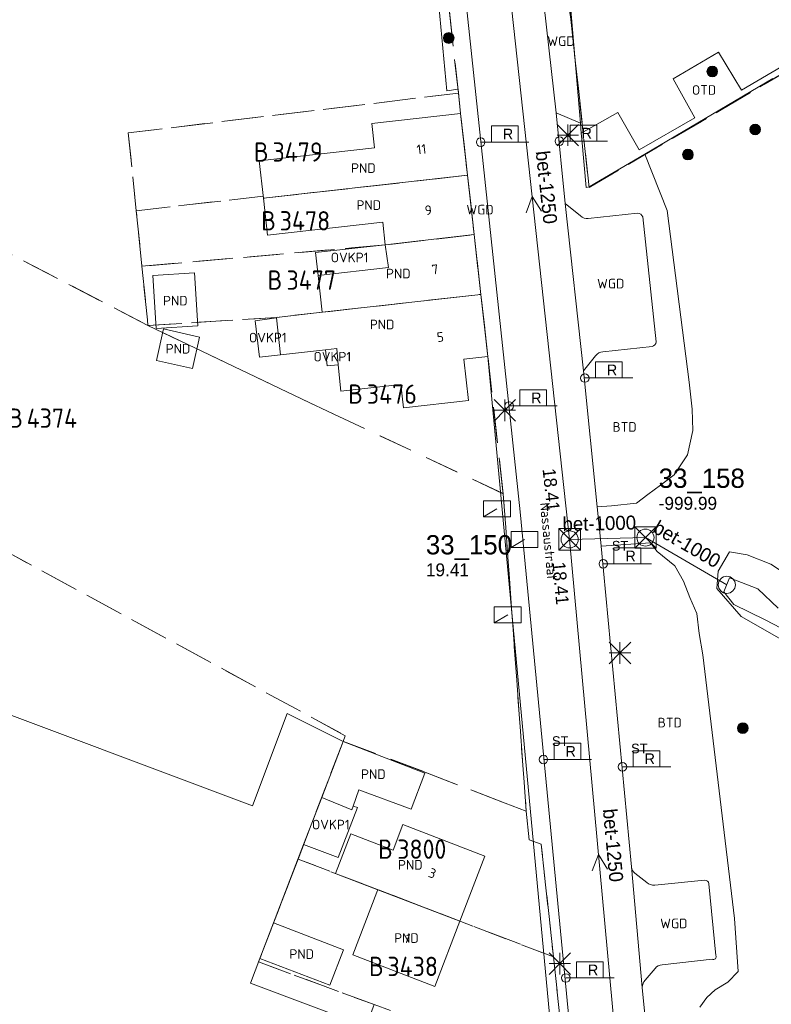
# Model space of a CAD drawing. Header units: metres. Extents: x 207644 to 210135, y 370459 to 373417.
# Tile 241 of 256: x 208147 to 208217, y 372521 to 372613. Entities that reach past the tile are written whole.
import ezdxf
from ezdxf.enums import TextEntityAlignment as Align

# ---------------------------------------------------------------- set-up
doc = ezdxf.new("R2010")
doc.units = ezdxf.units.M
doc.linetypes.add('HIDDEN2', pattern=[4.7625, 3.175, -1.5875])
for name, color, linetype in [('BTD', 7, 'Continuous'), ('combi_kolk', 7, 'Continuous'), ('CON_BxH1000x1000mm', 7, 'Continuous'), ('CON_BxH1250x1250mm', 7, 'Continuous'), ('DMM_BxH1000x1000mm', 7, 'Continuous'), ('DMM_BxH1250x1250mm', 7, 'Continuous'), ('GB', 1, 'Continuous'), ('GB07', 1, 'Continuous'), ('GB11', 1, 'Continuous'), ('INV_BxH1250x1250mm', 7, 'Continuous'), ('KAD_perceelnummer', 212, 'Continuous'), ('KAD_sectie', 212, 'Continuous'), ('KAD_Vastgesteld_Perceel', 212, 'Continuous'), ('KO_INSPECTIE', 7, 'Continuous'), ('NAR', 7, 'Continuous'), ('NLV_inspectieput', 7, 'Continuous'), ('NNR_inspectieput', 7, 'Continuous'), ('NOD_inspectieput', 7, 'Continuous'), ('NOD_instroom', 7, 'Continuous'), ('ORL', 7, 'Continuous'), ('OTD', 7, 'Continuous'), ('OVKP1', 7, 'Continuous'), ('PIJL', 7, 'Continuous'), ('PND', 7, 'Continuous'), ('trottoirkolk', 7, 'Continuous'), ('WGD', 7, 'Continuous')]:
    doc.layers.add(name, color=color, linetype=linetype)
for name, color, linetype, lineweight in [('GMV', 7, 'Continuous', 25), ('GP1', 7, 'Continuous', 30), ('Q21_lantaarnpaal', 1, 'Continuous', 0), ('Q23_kolk', 153, 'Continuous', 0), ('Q26_boom', 72, 'Continuous', 0), ('Q28_rioolput', 153, 'Continuous', 0), ('Q89_trottoirkolk_rechts', 153, 'Continuous', 0)]:
    doc.layers.add(name, color=color, linetype=linetype, lineweight=lineweight)
doc.styles.add('ISO', font='isocpeur.ttf', dxfattribs={"height": 1})
doc.styles.add('ISOCP', font='ISOCP.shx', dxfattribs={"height": 1.8})

# ---------------------------------------------------------------- blocks, each defined once
blk = doc.blocks.new('ACMAP_ANN_TEMPLATE_Vastgesteld_Perceelnummer')
at = {"layer": 'KAD_perceelnummer', "style": 'ISOCP'}
blk.add_attdef('Perceelnummer', text='', height=1.8, dxfattribs=at).set_placement((0, 0), align=Align.MIDDLE)
at = {"layer": 'KAD_sectie', "style": 'ISOCP'}
blk.add_attdef('sectie', text='', height=1.8, dxfattribs=at).set_placement((-2.7, 0), align=Align.MIDDLE_RIGHT)
blk = doc.blocks.new('Q23')
blk.add_line((-1.25, -0.75), (0, 0))
blk.add_lwpolyline([(-1.25, -0.75), (1.25, -0.75), (1.25, 0.75), (-1.25, 0.75), (-1.25, -0.75)])
blk = doc.blocks.new('Q89')
for p, q in [((1, 0), (0, 0)), ((3.5, 0), (4.5, 0))]:
    blk.add_line(p, q)
blk.add_lwpolyline([(1, 0), (3.5, 0), (3.5, 1.5), (1, 1.5), (1, 0)])
blk.add_text('R', height=1).set_placement((2.066, 0.247))
blk = doc.blocks.new('Q21')
for p, q in [((-1, 1), (0, 0)), ((0, 1), (0, 0)), ((0, 0), (1, 1)), ((-1, 0), (0, 0)), ((-1, -1), (0, 0)), ((0, 0), (1, 0)), ((0, 0), (0, -1)), ((0, 0), (1, -1))]:
    blk.add_line(p, q)
blk = doc.blocks.new('Q28')
at = {"linetype": 'Continuous'}
for p, q in [((-1, -1), (1, 1)), ((-1, 1), (1, -1))]:
    blk.add_line(p, q, dxfattribs=at)
blk.add_lwpolyline([(1, 1), (1, -1), (-1, -1), (-1, 1)], close=True)
blk = doc.blocks.new('Q26')
blk.add_hatch(color=256).paths.add_polyline_path([(-0.452, -0.01, 1), (0.548, -0.01, 1)])
blk.add_circle((0.048, -0.01), 0.5)

msp = doc.modelspace()

# ---------------------------------------------------------------- linework, layer by layer
at = {"layer": 'combi_kolk', "color": 253, "lineweight": 13}
for centre in [(208189.61, 372601.5), (208196.95, 372601.58), (208199.32, 372579.48), (208192.26, 372576.87), (208201.05, 372562.13), (208195.46, 372543.89), (208197.55, 372523.49)]:
    msp.add_circle(centre, 0.4, dxfattribs=at)
at = {"layer": 'CON_BxH1000x1000mm', "color": 253, "linetype": 'Continuous', "lineweight": 13}
for points in [[(208204.977, 372564.593), (208197.911, 372564.425)], [(208212.565, 372560.184), (208204.977, 372564.593)]]:
    msp.add_lwpolyline(points, dxfattribs=at)
at = {"layer": 'CON_BxH1250x1250mm', "color": 253, "linetype": 'Continuous', "lineweight": 13}
for points in [[(208197.911, 372564.425), (208190.92, 372628.41)], [(208203.3, 372505.58), (208197.911, 372564.425)]]:
    msp.add_lwpolyline(points, dxfattribs=at)
at = {"layer": 'GB', "color": 253, "linetype": 'Continuous', "lineweight": 13}
for points in [[(208179.445, 372603.236), (208187.743, 372604.165)], [(208187.743, 372604.165), (208188.388, 372598.401)], [(208179.7, 372600.95), (208179.445, 372603.236)], [(208168.949, 372599.746), (208179.7, 372600.95)], [(208169.338, 372596.267), (208168.949, 372599.746)], [(208189.008, 372592.864), (208188.388, 372598.401)], [(208169.724, 372592.818), (208169.338, 372596.267)], [(208180.476, 372594.022), (208169.724, 372592.818)], [(208180.711, 372591.923), (208180.476, 372594.022)], [(208189.008, 372592.864), (208189.634, 372587.279)], [(208174.45, 372589.059), (208181.007, 372589.793), (208180.713, 372591.905)], [(208190.28, 372581.505), (208189.634, 372587.279)], [(208170.553, 372585.142), (208174.835, 372585.621)], [(208170.56, 372585.083), (208170.553, 372585.142)], [(208170.943, 372581.654), (208170.56, 372585.083)], [(208176.187, 372582.242), (208175.145, 372582.124)], [(208190.28, 372581.505), (208188.042, 372581.254)], [(208102.765, 372564.164), (208168.312, 372539.553)], [(208168.312, 372539.553), (208171.553, 372548.185)], [(208171.553, 372548.185), (208176.779, 372545.57)], [(208176.779, 372545.57), (208184.416, 372542.592)], [(208184.416, 372542.592), (208183.138, 372539.232)], [(208173.091, 372535.943), (208174.778, 372540.346)], [(208181.438, 372535.425), (208182.347, 372537.798)], [(208182.347, 372537.798), (208190.005, 372534.865)], [(208176.082, 372533.237), (208177.498, 372536.934)], [(208177.498, 372536.934), (208181.438, 372535.425)], [(208170.289, 372528.627), (208173.091, 372535.943)], [(208190.005, 372534.865), (208187.68, 372528.795)], [(208176.292, 372533.157), (208176.082, 372533.237)], [(208180.022, 372531.728), (208176.292, 372533.157)], [(208179.937, 372531.506), (208177.691, 372525.642)], [(208180.022, 372531.728), (208179.937, 372531.506)], [(208185.349, 372522.709), (208187.68, 372528.795)], [(208177.691, 372525.642), (208185.349, 372522.709)], [(208169.022, 372525.317), (208168.137, 372523.008)], [(208168.137, 372523.008), (208178.898, 372518.968)]]:
    msp.add_lwpolyline(points, dxfattribs=at)
at = {"layer": 'GB07', "color": 253, "linetype": 'Continuous', "lineweight": 13}
for points in [[(208169.338, 372596.267), (208188.388, 372598.401)], [(208180.713, 372591.905), (208189.008, 372592.864)], [(208180.711, 372591.923), (208180.713, 372591.905)], [(208174.835, 372585.621), (208189.634, 372587.279)], [(208176.779, 372545.57), (208174.778, 372540.346)], [(208180.022, 372531.728), (208187.68, 372528.795)], [(208170.289, 372528.627), (208169.022, 372525.317)]]:
    msp.add_lwpolyline(points, dxfattribs=at)
at = {"layer": 'GB11', "color": 253, "linetype": 'Continuous', "lineweight": 13}
for points in [[(208159.025, 372589.04), (208162.903, 372589.291)], [(208159.344, 372584.11), (208159.025, 372589.04)], [(208162.903, 372589.291), (208163.221, 372584.361)], [(208174.835, 372585.621), (208174.45, 372589.059)], [(208163.221, 372584.361), (208159.344, 372584.11)], [(208159.366, 372581.126), (208160.027, 372584.06)], [(208160.027, 372584.06), (208163.379, 372583.305)], [(208163.379, 372583.305), (208162.718, 372580.371)], [(208175.145, 372582.124), (208170.943, 372581.654)], [(208176.328, 372580.713), (208176.187, 372582.242)], [(208162.718, 372580.371), (208159.366, 372581.126)], [(208182.172, 372578.875), (208176.556, 372578.248), (208176.328, 372580.713)], [(208188.042, 372581.254), (208188.475, 372577.392)], [(208182.414, 372576.714), (208182.172, 372578.875)], [(208188.475, 372577.392), (208182.414, 372576.714)], [(208178.258, 372541.05), (208177.724, 372539.526)], [(208183.138, 372539.232), (208178.258, 372541.05)], [(208177.602, 372539.178), (208174.778, 372540.346)], [(208177.724, 372539.526), (208177.602, 372539.178)], [(208170.289, 372528.627), (208176.808, 372526.131)], [(208176.808, 372526.131), (208175.54, 372522.821)], [(208175.54, 372522.821), (208169.022, 372525.317)]]:
    msp.add_lwpolyline(points, dxfattribs=at)
at = {"layer": 'GMV', "color": 253, "linetype": 'Continuous', "lineweight": 13}
for points in [[(208197.651, 372618.226), (208198.91, 372603.271)], [(208188.045, 372616.522), (208193.308, 372566.98)], [(208195.294, 372616.394), (208196.648, 372604.236)], [(208186.439, 372606.283), (208185.511, 372616.27)], [(208213.948, 372606.355), (208221.627, 372610.868)], [(208207.563, 372607.388), (208211.795, 372609.876)], [(208211.795, 372609.876), (208213.948, 372606.355)], [(208204.936, 372600.387), (208216.876, 372607.428)], [(208209.596, 372603.775), (208207.563, 372607.388)], [(208187.514, 372606.43), (208186.439, 372606.283)], [(208187.743, 372604.165), (208187.514, 372606.43)], [(208198.91, 372603.271), (208196.648, 372604.236)], [(208197.504, 372595.779), (208196.648, 372604.236)], [(208198.988, 372602.345), (208202.42, 372604.249)], [(208202.42, 372604.249), (208204.405, 372600.779)], [(208204.405, 372600.779), (208209.596, 372603.775)], [(208198.91, 372603.271), (208198.988, 372602.345)], [(208198.988, 372602.345), (208199.037, 372601.757)], [(208199.037, 372601.757), (208199.454, 372597.261)], [(208199.726, 372597.315), (208204.936, 372600.387)], [(208204.936, 372600.387), (208207.016, 372595.125)], [(208199.454, 372597.261), (208199.726, 372597.315)], [(208197.504, 372595.779), (208198.917, 372594.607)], [(208197.504, 372595.779), (208199.203, 372580.142)], [(208199.649, 372594.353), (208204.248, 372594.858)], [(208204.725, 372594.518), (208205.981, 372582.848)], [(208207.016, 372595.125), (208209.047, 372579.094)], [(208205.61, 372582.422), (208201, 372581.918)], [(208191.432, 372569.192), (208190.28, 372581.505)], [(208200.33, 372581.567), (208199.203, 372580.142)], [(208200.492, 372567.47), (208199.203, 372580.142)], [(208209.047, 372579.094), (208209.328, 372576.563)], [(208209.328, 372576.563), (208209.418, 372574.582)], [(208209.418, 372574.582), (208208.891, 372572.313)], [(208208.891, 372572.313), (208207.672, 372570.438)], [(208207.672, 372570.438), (208206.375, 372569.469)], [(208206.375, 372569.469), (208205.219, 372568.625)], [(208197.612, 372503.147), (208191.432, 372569.192)], [(208205.219, 372568.625), (208204.141, 372567.813)], [(208204.141, 372567.813), (208201.828, 372567.563)], [(208193.308, 372566.98), (208198.7, 372510.708)], [(208201.828, 372567.563), (208200.492, 372567.47)], [(208200.492, 372567.47), (208200.832, 372564.125)], [(208200.832, 372564.125), (208200.864, 372563.781)], [(208200.864, 372563.781), (208205.438, 372564.094)], [(208205.438, 372564.094), (208206.078, 372563.281)], [(208200.864, 372563.781), (208203.678, 372533.855)], [(208206.078, 372563.281), (208207.734, 372561.969)], [(208211.759, 372561.457), (208212.812, 372563.274)], [(208212.812, 372563.274), (208214.468, 372562.983)], [(208214.468, 372562.983), (208216.694, 372562.114)], [(208216.694, 372562.114), (208219.529, 372560.227)], [(208207.734, 372561.969), (208208.531, 372560.531)], [(208211.644, 372559.834), (208211.759, 372561.457)], [(208208.531, 372560.531), (208209.109, 372559)], [(208212.305, 372559.541), (208212.826, 372560.827)], [(208212.826, 372560.827), (208215.46, 372559.805)], [(208213.905, 372557.238), (208211.644, 372559.834)], [(208213.227, 372558.356), (208212.305, 372559.541)], [(208215.46, 372559.805), (208217.365, 372558.004)], [(208209.109, 372559), (208209.766, 372557.5)], [(208216.149, 372556.92), (208213.227, 372558.356)], [(208209.766, 372557.5), (208209.984, 372555.625)], [(208213.922, 372557.21), (208213.905, 372557.238)], [(208221.436, 372552.946), (208213.922, 372557.21)], [(208221.923, 372553.884), (208216.149, 372556.92)], [(208209.984, 372555.625), (208210.344, 372553.656)], [(208210.344, 372553.656), (208213.297, 372529.031)], [(208204.687, 372522.599), (208203.678, 372533.855)], [(208203.98, 372533.259), (208205.12, 372532.397)], [(208205.848, 372532.155), (208210.489, 372532.609)], [(208210.905, 372532.283), (208211.538, 372525.591)], [(208213.297, 372529.031), (208213.64, 372524.095)], [(208211.198, 372525.254), (208206.542, 372524.707)], [(208205.889, 372524.382), (208204.958, 372523.287)], [(208213.64, 372524.095), (208212.656, 372523.094)], [(208212.656, 372523.094), (208211.5, 372522.375)], [(208204.687, 372522.599), (208206.895, 372500.394)], [(208211.5, 372522.375), (208210.703, 372521.656)], [(208210.703, 372521.656), (208210.047, 372520.781)]]:
    msp.add_lwpolyline(points, dxfattribs=at)
for points in [[(208198.917, 372594.607, 0.194297), (208199.649, 372594.353)], [(208204.248, 372594.858, -0.319309), (208204.725, 372594.518)], [(208205.981, 372582.848, -0.287431), (208205.61, 372582.422)], [(208201, 372581.918, 0.228264), (208200.33, 372581.567)], [(208203.678, 372533.855, 0.144581), (208203.98, 372533.259)], [(208205.12, 372532.397, 0.211871), (208205.848, 372532.155)], [(208210.489, 372532.609, -0.393625), (208210.905, 372532.283)], [(208211.538, 372525.591, -0.793198), (208211.198, 372525.254)], [(208206.542, 372524.707, 0.253217), (208205.889, 372524.382)], [(208204.687, 372522.599, -0.173524), (208204.958, 372523.287)]]:
    msp.add_lwpolyline(points, format="xyb", dxfattribs=at)
at = {"layer": 'GP1', "color": 253, "linetype": 'Continuous', "lineweight": 13}
for points in [[(208174.211, 372591.196), (208180.711, 372591.923)], [(208174.45, 372589.059), (208174.211, 372591.196)], [(208168.567, 372584.817), (208170.56, 372585.083)], [(208168.972, 372581.438), (208168.567, 372584.817)], [(208170.943, 372581.654), (208168.972, 372581.438)], [(208176.328, 372580.713), (208175.284, 372580.617), (208175.145, 372582.124)], [(208177.724, 372539.526), (208178.124, 372539.385), (208176.324, 372534.749), (208173.091, 372535.943)]]:
    msp.add_lwpolyline(points, dxfattribs=at)
at = {"layer": 'KAD_Vastgesteld_Perceel', "color": 253, "linetype": 'HIDDEN2', "lineweight": 13}
for points in [[(208199.727, 372597.266), (208198.723, 372606.496), (208197.104, 372621.211), (208196.354, 372627.777), (208267.987, 372669.98), (208284.056, 372646.948), (208199.727, 372597.266)], [(208158.569, 372584.377), (208175.901, 372576.112), (208191.715, 372568.685), (208193.861, 372539.044), (208191.901, 372539.814), (208184.25, 372542.766), (208176.779, 372545.57), (208176.983, 372546.102), (208127.76, 372572.86), (208109.761, 372582.752), (208095.36, 372589.084), (208104.73, 372612.429), (208158.569, 372584.377)], [(208187.53, 372606.063), (208187.743, 372604.165), (208188.388, 372598.401), (208169.338, 372596.267), (208169.317, 372596.453), (208157.48, 372595.091), (208156.741, 372602.364), (208187.53, 372606.063)], [(208157.48, 372595.091), (208169.317, 372596.453), (208169.338, 372596.267), (208188.388, 372598.401), (208189.008, 372592.864), (208180.713, 372591.905), (208158.007, 372589.908), (208157.48, 372595.091)], [(208158.007, 372589.908), (208180.713, 372591.905), (208189.008, 372592.864), (208189.633, 372587.279), (208170.553, 372585.142), (208158.569, 372584.377), (208158.516, 372584.902), (208158.007, 372589.908)], [(208172.57, 372534.582), (208168.899, 372524.997), (208179.661, 372521), (208170.567, 372496.776), (208169.672, 372494.393), (208087.641, 372523.837), (208072.064, 372529.603), (208095.36, 372589.084), (208109.761, 372582.752), (208127.76, 372572.86), (208176.983, 372546.102), (208176.779, 372545.57), (208172.57, 372534.582)], [(208158.569, 372584.377), (208170.553, 372585.142), (208189.633, 372587.279), (208190.28, 372581.505), (208191.715, 372568.685), (208175.901, 372576.112), (208158.569, 372584.377)], [(208176.779, 372545.57), (208184.25, 372542.766), (208191.901, 372539.814), (208193.861, 372539.044), (208194.128, 372536.377), (208195.263, 372535.964), (208196.399, 372525.455), (208172.57, 372534.582), (208176.779, 372545.57)], [(208172.57, 372534.582), (208196.399, 372525.455), (208197.576, 372514.562), (208196.45, 372514.976), (208194.655, 372515.636), (208179.661, 372521), (208168.899, 372524.997), (208172.57, 372534.582)]]:
    msp.add_lwpolyline(points, close=True, dxfattribs=at)
for points in [[(208197.104, 372621.211), (208198.723, 372606.496), (208199.727, 372597.266), (208284.056, 372646.948)], [(208184.075, 372637.262), (208187.53, 372606.063), (208156.741, 372602.364), (208157.48, 372595.091), (208158.007, 372589.908), (208158.516, 372584.902), (208158.569, 372584.377), (208104.73, 372612.429)], [(208197.576, 372514.562), (208196.399, 372525.455), (208195.263, 372535.964), (208194.128, 372536.377), (208193.861, 372539.044), (208191.715, 372568.685), (208190.28, 372581.505), (208189.633, 372587.279), (208189.008, 372592.864), (208188.388, 372598.401), (208187.743, 372604.165), (208187.53, 372606.063), (208184.075, 372637.262)]]:
    msp.add_lwpolyline(points, dxfattribs=at)
at = {"layer": 'NOD_inspectieput', "color": 253, "lineweight": 13}
for centre in [(208197.91, 372564.42), (208204.98, 372564.59)]:
    msp.add_circle(centre, 0.8, dxfattribs=at)
at = {"layer": 'NOD_instroom', "color": 253, "lineweight": 13}
msp.add_circle((208212.57, 372560.18), 0.8, dxfattribs=at)
at = {"layer": 'PIJL', "color": 253, "lineweight": 13}
for points in [[(208195.29, 372595.06), (208194.42, 372596.42), (208193.86, 372594.91)], [(208201.45, 372533.63), (208200.61, 372535), (208200.02, 372533.5)]]:
    msp.add_lwpolyline(points, dxfattribs=at)
at = {"layer": 'trottoirkolk', "color": 253, "lineweight": 13}
msp.add_circle((208202.84, 372543.2), 0.4, dxfattribs=at)

# ---------------------------------------------------------------- block references
at = {"layer": 'KAD_Vastgesteld_Perceel', "color": 253, "linetype": 'HIDDEN2', "lineweight": 13}
ref = msp.add_blockref('ACMAP_ANN_TEMPLATE_Vastgesteld_Perceelnummer', (208172.534, 372600.577), dxfattribs=at)
ref.add_attrib('Perceelnummer', '3479', dxfattribs={"layer": 'KAD_perceelnummer', "lineweight": 13, "height": 1.8, "style": 'ISOCP'}).set_placement((208172.534, 372600.577), align=Align.MIDDLE)
ref.add_attrib('sectie', 'B', dxfattribs={"layer": 'KAD_sectie', "lineweight": 13, "height": 1.8, "style": 'ISOCP'}).set_placement((208169.834, 372600.577), align=Align.MIDDLE_RIGHT)
ref = msp.add_blockref('ACMAP_ANN_TEMPLATE_Vastgesteld_Perceelnummer', (208173.219, 372594.155), dxfattribs=at)
ref.add_attrib('Perceelnummer', '3478', dxfattribs={"layer": 'KAD_perceelnummer', "lineweight": 13, "height": 1.8, "style": 'ISOCP'}).set_placement((208173.219, 372594.155), align=Align.MIDDLE)
ref.add_attrib('sectie', 'B', dxfattribs={"layer": 'KAD_sectie', "lineweight": 13, "height": 1.8, "style": 'ISOCP'}).set_placement((208170.519, 372594.155), align=Align.MIDDLE_RIGHT)
ref = msp.add_blockref('ACMAP_ANN_TEMPLATE_Vastgesteld_Perceelnummer', (208173.81, 372588.621), dxfattribs=at)
ref.add_attrib('Perceelnummer', '3477', dxfattribs={"layer": 'KAD_perceelnummer', "lineweight": 13, "height": 1.8, "style": 'ISOCP'}).set_placement((208173.81, 372588.621), align=Align.MIDDLE)
ref.add_attrib('sectie', 'B', dxfattribs={"layer": 'KAD_sectie', "lineweight": 13, "height": 1.8, "style": 'ISOCP'}).set_placement((208171.11, 372588.621), align=Align.MIDDLE_RIGHT)
ref = msp.add_blockref('ACMAP_ANN_TEMPLATE_Vastgesteld_Perceelnummer', (208181.327, 372577.982), dxfattribs=at)
ref.add_attrib('Perceelnummer', '3476', dxfattribs={"layer": 'KAD_perceelnummer', "lineweight": 13, "height": 1.8, "style": 'ISOCP'}).set_placement((208181.327, 372577.982), align=Align.MIDDLE)
ref.add_attrib('sectie', 'B', dxfattribs={"layer": 'KAD_sectie', "lineweight": 13, "height": 1.8, "style": 'ISOCP'}).set_placement((208178.627, 372577.982), align=Align.MIDDLE_RIGHT)
ref = msp.add_blockref('ACMAP_ANN_TEMPLATE_Vastgesteld_Perceelnummer', (208149.613, 372575.737), dxfattribs=at)
ref.add_attrib('Perceelnummer', '4374', dxfattribs={"layer": 'KAD_perceelnummer', "lineweight": 13, "height": 1.8, "style": 'ISOCP'}).set_placement((208149.613, 372575.737), align=Align.MIDDLE)
ref.add_attrib('sectie', 'B', dxfattribs={"layer": 'KAD_sectie', "lineweight": 13, "height": 1.8, "style": 'ISOCP'}).set_placement((208146.913, 372575.737), align=Align.MIDDLE_RIGHT)
ref = msp.add_blockref('ACMAP_ANN_TEMPLATE_Vastgesteld_Perceelnummer', (208184.119, 372535.513), dxfattribs=at)
ref.add_attrib('Perceelnummer', '3800', dxfattribs={"layer": 'KAD_perceelnummer', "lineweight": 13, "height": 1.8, "style": 'ISOCP'}).set_placement((208184.119, 372535.513), align=Align.MIDDLE)
ref.add_attrib('sectie', 'B', dxfattribs={"layer": 'KAD_sectie', "lineweight": 13, "height": 1.8, "style": 'ISOCP'}).set_placement((208181.419, 372535.513), align=Align.MIDDLE_RIGHT)
ref = msp.add_blockref('ACMAP_ANN_TEMPLATE_Vastgesteld_Perceelnummer', (208183.269, 372524.572), dxfattribs=at)
ref.add_attrib('Perceelnummer', '3438', dxfattribs={"layer": 'KAD_perceelnummer', "lineweight": 13, "height": 1.8, "style": 'ISOCP'}).set_placement((208183.269, 372524.572), align=Align.MIDDLE)
ref.add_attrib('sectie', 'B', dxfattribs={"layer": 'KAD_sectie', "lineweight": 13, "height": 1.8, "style": 'ISOCP'}).set_placement((208180.569, 372524.572), align=Align.MIDDLE_RIGHT)
at = {"layer": 'Q21_lantaarnpaal', "color": 253}
for p in [(208197.734, 372602.136), (208191.854, 372576.466), (208202.604, 372553.822), (208196.99, 372524.829)]:
    msp.add_blockref('Q21', p, dxfattribs=at)
at = {"layer": 'Q23_kolk', "color": 253}
for p in [(208191.131, 372567.262), (208193.706, 372564.407), (208192.131, 372557.389)]:
    msp.add_blockref('Q23', p, dxfattribs=at)
at = {"layer": 'Q26_boom', "color": 253}
for p in [(208186.582, 372611.224), (208211.171, 372608.095), (208215.172, 372602.683), (208208.901, 372600.342), (208214.012, 372546.82)]:
    msp.add_blockref('Q26', p, dxfattribs=at)
at = {"layer": 'Q28_rioolput', "color": 253}
for p in [(208197.911, 372564.425), (208204.977, 372564.593)]:
    msp.add_blockref('Q28', p, dxfattribs=at)
at = {"layer": 'Q89_trottoirkolk_rechts', "color": 253}
for p in [(208189.613, 372601.501), (208196.954, 372601.583), (208199.32, 372579.484), (208192.259, 372576.872), (208201.045, 372562.125), (208195.458, 372543.892), (208202.838, 372543.203), (208197.553, 372523.489)]:
    msp.add_blockref('Q89', p, dxfattribs=at)

# ---------------------------------------------------------------- texts
at = {"layer": 'BTD', "color": 253, "linetype": 'Continuous', "lineweight": 13, "style": 'ISO'}
for p in [(208203.033, 372574.917), (208207.252, 372547.322)]:
    msp.add_text('BTD', height=0.9, dxfattribs=at).set_placement(p, align=Align.MIDDLE_CENTER)
at = {"layer": 'DMM_BxH1000x1000mm', "color": 253, "lineweight": 13}
for rotation, p in [(1.36, (208197.26, 372565.19)), (329.84, (208205.56, 372565.14))]:
    msp.add_text('bet-1000', height=1.3, rotation=rotation, dxfattribs=at).set_placement(p)
at = {"layer": 'DMM_BxH1250x1250mm', "color": 253, "lineweight": 13}
for rotation, p in [(276.24, (208194.74, 372600.62)), (275.23, (208201.01, 372539.23))]:
    msp.add_text('bet-1250', height=1.3, rotation=rotation, dxfattribs=at).set_placement(p)
at = {"layer": 'INV_BxH1250x1250mm', "color": 253, "lineweight": 13}
for rotation, p in [(276.24, (208195.38, 372570.99)), (275.23, (208196.3, 372562.27))]:
    msp.add_text('18.41', height=1.2, rotation=rotation, dxfattribs=at).set_placement(p)
at = {"layer": 'KO_INSPECTIE', "color": 253, "lineweight": 13}
for p in [(208201.85, 372563.38), (208196.26, 372545.15), (208203.64, 372544.46)]:
    msp.add_text('ST', height=0.9, dxfattribs=at).set_placement(p)
at = {"layer": 'NAR', "color": 253, "linetype": 'Continuous', "lineweight": 13, "style": 'ISO'}
for s, rotation, p in [('11', 6.4, (208184.09, 372600.837)), ('9', 6.4, (208184.728, 372595.144)), ('7', 6.4, (208185.347, 372589.618)), ('5', 6.4, (208185.846, 372583.311)), ('3', 339, (208185.107, 372533.262)), ('1', 339, (208182.779, 372527.184))]:
    msp.add_text(s, height=0.9, rotation=rotation, dxfattribs=at).set_placement(p, align=Align.MIDDLE_CENTER)
at = {"layer": 'NLV_inspectieput', "color": 253, "lineweight": 13}
for s, p in [('-999.99', (208206.22, 372567.19)), ('19.41', (208184.5, 372560.98))]:
    msp.add_text(s, height=1.2, dxfattribs=at).set_placement(p)
at = {"layer": 'NNR_inspectieput', "color": 253, "lineweight": 13}
for s, p in [('33_158', (208206.22, 372569.23)), ('33_150', (208184.5, 372563.02))]:
    msp.add_text(s, height=1.8, dxfattribs=at).set_placement(p)
at = {"layer": 'ORL', "color": 253, "linetype": 'Continuous', "lineweight": 13, "style": 'ISO'}
msp.add_text('Nassaustraat', height=0.9, rotation=275.5, dxfattribs=at).set_placement((208195.937, 372564.252), align=Align.MIDDLE_CENTER)
at = {"layer": 'OTD', "color": 253, "linetype": 'Continuous', "lineweight": 13, "style": 'ISO'}
msp.add_text('OTD', height=0.9, dxfattribs=at).set_placement((208210.447, 372606.361), align=Align.MIDDLE_CENTER)
at = {"layer": 'OVKP1', "color": 253, "linetype": 'Continuous', "lineweight": 13, "style": 'ISO'}
for p in [(208177.386, 372590.73), (208169.755, 372583.25), (208175.774, 372581.473), (208175.628, 372537.804)]:
    msp.add_text('OVKP1', height=0.9, dxfattribs=at).set_placement(p, align=Align.MIDDLE_CENTER)
at = {"layer": 'PND', "color": 253, "linetype": 'Continuous', "lineweight": 13, "style": 'ISO'}
for p in [(208178.669, 372599.074), (208179.173, 372595.623), (208181.923, 372589.23), (208161.123, 372586.701), (208180.417, 372584.481), (208161.373, 372582.216), (208179.597, 372542.511), (208183.044, 372534.051), (208182.686, 372527.219), (208172.915, 372525.724)]:
    msp.add_text('PND', height=0.9, dxfattribs=at).set_placement(p, align=Align.MIDDLE_CENTER)
at = {"layer": 'WGD', "color": 253, "linetype": 'Continuous', "lineweight": 13, "style": 'ISO'}
for p in [(208197.102, 372610.921), (208189.55, 372595.192), (208201.743, 372588.291), (208207.626, 372528.582)]:
    msp.add_text('WGD', height=0.9, dxfattribs=at).set_placement(p, align=Align.MIDDLE_CENTER)

doc.saveas('drawing.dxf')
